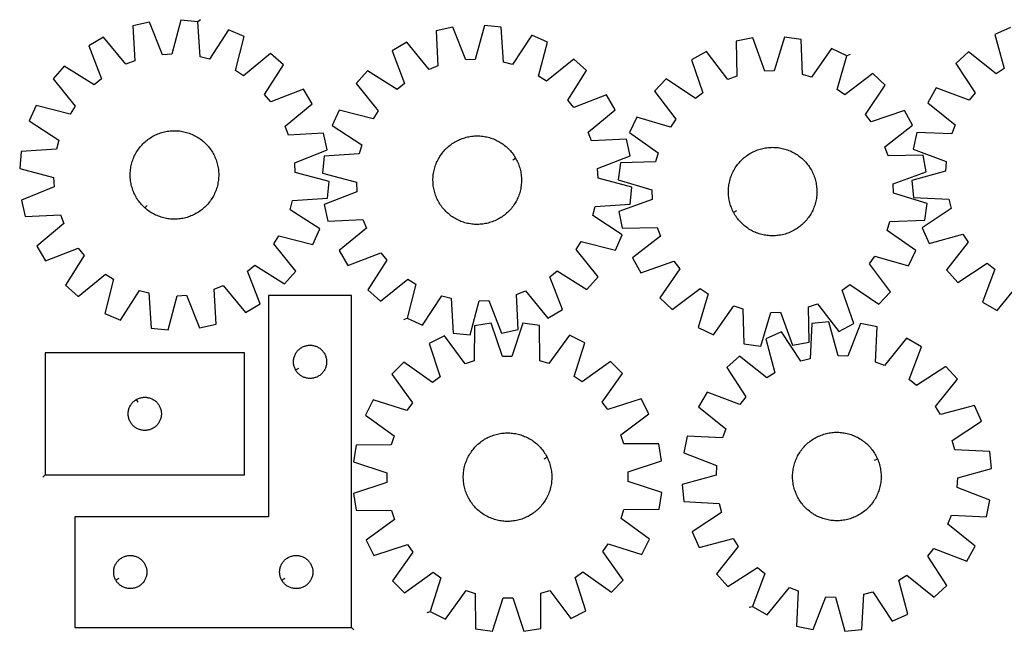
# Model space of a CAD drawing. Header units: millimetres. Extents: x 7 to 1492, y 8 to 563.
# Tile 1 of 2: x 7 to 897, y 8 to 561. Entities that reach past the tile are written whole.
import ezdxf

# ---------------------------------------------------------------- set-up
doc = ezdxf.new("R2010")
doc.units = ezdxf.units.MM
doc.layers.add('CUT', color=7, linetype='CONTINUOUS', true_color=0x000000)
doc.layers.add('LEADIN', color=1, linetype='CONTINUOUS', true_color=0xff0000)

msp = doc.modelspace()

# ---------------------------------------------------------------- linework, layer by layer
at = {"layer": 'CUT'}
for points in [[(168.299795, 558.7006), (152.985354, 560.18332), (144.846541, 529.479339), (136.287917, 528.960376), (124.498827, 558.456005), (109.475743, 555.133732), (111.223324, 523.417479), (103.243957, 520.279156), (82.917216, 544.688137), (69.656053, 536.88608), (81.118962, 507.262163), (74.499929, 501.81168), (47.625259, 518.744692), (37.424111, 507.22657), (57.48028, 482.594785), (52.869497, 475.365674), (22.077579, 483.165196), (15.935006, 469.058483), (42.621196, 451.82996), (40.469999, 443.529856), (8.77496, 441.432416), (7.29224, 426.117975), (37.996222, 417.979163), (38.515184, 409.420538), (9.019556, 397.631449), (12.341828, 382.608365), (44.058081, 384.355946), (47.196404, 376.376579), (22.787423, 356.049838), (30.58948, 342.788674), (60.213397, 354.251584), (65.66388, 347.63255), (48.730868, 320.757881), (60.24899, 310.556733), (84.880775, 330.612902), (92.109886, 326.002118), (84.310365, 295.2102), (98.417078, 289.067628), (115.645601, 315.753818), (123.945704, 313.60262), (126.043144, 281.907581), (141.357585, 280.424862), (149.496398, 311.128843), (158.055022, 311.647806), (169.844112, 282.152177), (184.867196, 285.474449), (183.119614, 317.190702), (191.098982, 320.329026), (211.425723, 295.920045), (224.686886, 303.722102), (213.223976, 333.346019), (219.84301, 338.796501), (246.71768, 321.863489), (256.918827, 333.381611), (236.862659, 358.013397), (241.473442, 365.242508), (272.26536, 357.442986), (278.407933, 371.549699), (251.721742, 388.778222), (253.87294, 397.078326), (285.567979, 399.175766), (287.050699, 414.490206), (256.346717, 422.629019), (255.827754, 431.187643), (285.323383, 442.976733), (282.001111, 457.999817), (250.284858, 456.252236), (247.146535, 464.231603), (271.555516, 484.558344), (263.753459, 497.819507), (234.129542, 486.356598), (228.679059, 492.975632), (245.612071, 519.850301), (234.093949, 530.051449), (209.462163, 509.99528), (202.233052, 514.606064), (210.032574, 545.397982), (195.925861, 551.540554), (178.697338, 524.854364), (170.397234, 527.005561)], [(357.407454, 290.753774), (371.487104, 284.54942), (388.832448, 311.159828), (397.123041, 308.972266), (399.081517, 277.268336), (414.389311, 275.718496), (422.662644, 306.386504), (431.223461, 306.867943), (442.883136, 277.320917), (457.92064, 280.577299), (456.312112, 312.300909), (464.30516, 315.404222), (484.524703, 290.906368), (497.819941, 298.650216), (486.487006, 328.324099), (493.12987, 333.745513), (519.930051, 316.694852), (530.181593, 328.168144), (510.233597, 352.887614), (514.876027, 360.096443), (545.633458, 352.162012), (551.837812, 366.241661), (525.227404, 383.587005), (527.414966, 391.877598), (559.118895, 393.836075), (560.668736, 409.143868), (530.000728, 417.417202), (529.519289, 425.978019), (559.066315, 437.637693), (555.809932, 452.675197), (524.086323, 451.066669), (520.98301, 459.059717), (545.480864, 479.27926), (537.737016, 492.574498), (508.063133, 481.241563), (502.641719, 487.884427), (519.69238, 514.684608), (508.219088, 524.93615), (483.499618, 504.988154), (476.290789, 509.630584), (484.22522, 540.388015), (470.14557, 546.592369), (452.800227, 519.981961), (444.509633, 522.169524), (442.551157, 553.873453), (427.243364, 555.423293), (418.97003, 524.755285), (410.409213, 524.273847), (398.749539, 553.820872), (383.712035, 550.56449), (385.320562, 518.84088), (377.327514, 515.737567), (357.107972, 540.235421), (343.812734, 532.491573), (355.145669, 502.81769), (348.502805, 497.396276), (321.702624, 514.446937), (311.451082, 502.973645), (331.399078, 478.254175), (326.756648, 471.045346), (295.999217, 478.979778), (289.794863, 464.900128), (316.405271, 447.554784), (314.217708, 439.264191), (282.513779, 437.305715), (280.963939, 421.997921), (311.631947, 413.724587), (312.113385, 405.16377), (282.566359, 393.504096), (285.822742, 378.466592), (317.546351, 380.07512), (320.649665, 372.082072), (296.151811, 351.862529), (303.895659, 338.567291), (333.569542, 349.900226), (338.990956, 343.257362), (321.940294, 316.457181), (333.413586, 306.205639), (358.133057, 326.153635), (365.341886, 321.511205)], [(754.951033, 528.084201), (741.066574, 534.713858), (722.92001, 508.643243), (714.699777, 511.081917), (713.706347, 542.830741), (698.452765, 544.845386), (689.250621, 514.443161), (680.679122, 514.222286), (669.923388, 544.110226), (654.79381, 541.312651), (655.436855, 509.554798), (647.35313, 506.695994), (627.887937, 531.797409), (614.363352, 524.461461), (624.78864, 494.45666), (617.983979, 489.239768), (591.714717, 507.097557), (581.119005, 495.941329), (600.306037, 470.626658), (595.446528, 463.562343), (564.944615, 472.428461), (558.314958, 458.544002), (584.385573, 440.397439), (581.946899, 432.177205), (550.198075, 431.183775), (548.18343, 415.930194), (578.585655, 406.728049), (578.80653, 398.156551), (548.91859, 387.400816), (551.716165, 372.271239), (583.474018, 372.914283), (586.332822, 364.830558), (561.231407, 345.365366), (568.567355, 331.84078), (598.572157, 342.266069), (603.789049, 335.461408), (585.931259, 309.192146), (597.087488, 298.596434), (622.402158, 317.783465), (629.466473, 312.923957), (620.600355, 282.422044), (634.484814, 275.792387), (652.631377, 301.863002), (660.851611, 299.424328), (661.845041, 267.675503), (677.098622, 265.660858), (686.300767, 296.063083), (694.872265, 296.283958), (705.628, 266.396019), (720.757577, 269.193594), (720.114533, 300.951447), (728.198258, 303.81025), (747.66345, 278.708835), (761.188036, 286.044783), (750.762748, 316.049585), (757.567408, 321.266477), (783.83667, 303.408688), (794.432383, 314.564916), (775.245351, 339.879587), (780.104859, 346.943902), (810.606772, 338.077784), (817.23643, 351.962242), (791.165814, 370.108806), (793.604488, 378.329039), (825.353313, 379.322469), (827.367958, 394.576051), (796.965733, 403.778195), (796.744858, 412.349694), (826.632797, 423.105428), (823.835223, 438.235006), (792.077369, 437.591961), (789.218566, 445.675686), (814.319981, 465.140879), (806.984033, 478.665464), (776.979231, 468.240176), (771.762339, 475.044837), (789.620128, 501.314099), (778.4639, 511.909811), (753.149229, 492.722779), (746.084914, 497.582288)], [(120.419898, 390.572648), (119.952839, 390.992895), (119.045583, 391.862316), (118.166084, 392.759806), (117.315209, 393.684479), (116.4938, 394.635422), (115.702665, 395.611697), (114.942586, 396.61234), (114.214313, 397.636364), (113.518565, 398.682758), (112.856028, 399.750491), (112.227356, 400.838507), (111.63317, 401.945733), (111.074057, 403.071076), (110.550566, 404.213427), (110.063217, 405.371657), (109.612488, 406.544624), (109.198826, 407.731169), (108.822638, 408.930123), (108.484296, 410.140301), (108.184133, 411.36051), (107.922447, 412.589545), (107.699494, 413.826193), (107.515495, 415.069234), (107.370632, 416.317442), (107.265048, 417.569583), (107.198846, 418.824424), (107.172093, 420.080724), (107.184814, 421.337245), (107.236997, 422.592747), (107.328591, 423.845989), (107.459505, 425.095737), (107.629609, 426.340755), (107.838737, 427.579816), (108.086682, 428.811697), (108.373198, 430.035182), (108.698004, 431.249063), (109.060778, 432.452144), (109.461163, 433.643235), (109.898763, 434.821162), (110.373147, 435.984763), (110.883847, 437.132889), (111.430358, 438.264406), (112.012141, 439.3782), (112.628622, 440.473169), (113.279193, 441.548234), (113.963211, 442.602333), (114.680002, 443.634427), (115.428859, 444.643496), (116.209041, 445.628546), (117.019779, 446.588603), (117.860274, 447.522721), (118.729695, 448.429977), (119.627185, 449.309476), (120.551857, 450.160351), (121.5028, 450.981761), (122.479075, 451.772896), (123.479718, 452.532974), (124.503743, 453.261247), (125.550137, 453.956995), (126.617869, 454.619532), (127.705885, 455.248204), (128.813111, 455.84239), (129.938455, 456.401504), (131.080806, 456.924994), (132.239036, 457.412344), (133.412002, 457.863072), (134.598548, 458.276734), (135.797501, 458.652922), (137.00768, 458.991264), (138.227888, 459.291427), (139.456923, 459.553114), (140.693572, 459.776066), (141.936613, 459.960065), (143.18482, 460.104928), (144.436962, 460.210512), (145.691802, 460.276714), (146.948103, 460.303467), (148.204624, 460.290746), (149.460125, 460.238563), (150.713368, 460.146969), (151.963115, 460.016055), (153.208134, 459.845951), (154.447195, 459.636823), (155.679076, 459.388879), (156.902561, 459.102362), (158.116442, 458.777557), (159.319522, 458.414782), (160.510613, 458.014398), (161.688541, 457.576797), (162.852141, 457.102413), (164.000267, 456.591714), (165.131785, 456.045203), (166.245578, 455.463419), (167.340547, 454.846938), (168.415612, 454.196367), (169.469712, 453.512349), (170.501805, 452.795558), (171.510875, 452.046702), (172.495924, 451.266519), (173.455982, 450.455781), (174.390099, 449.615286), (175.297355, 448.745865), (176.176855, 447.848376), (177.027729, 446.923703), (177.849139, 445.97276), (178.640274, 444.996485), (179.400353, 443.995842), (180.128626, 442.971818), (180.824374, 441.925423), (181.486911, 440.857691), (182.115582, 439.769675), (182.709768, 438.662449), (183.268882, 437.537105), (183.792372, 436.394755), (184.279722, 435.236525), (184.730451, 434.063558), (185.144113, 432.877012), (185.520301, 431.678059), (185.858643, 430.467881), (186.158805, 429.247672), (186.420492, 428.018637), (186.643445, 426.781989), (186.827443, 425.538947), (186.972306, 424.29074), (187.077891, 423.038598), (187.144092, 421.783758), (187.170846, 420.527458), (187.158125, 419.270937), (187.105941, 418.015435), (187.014348, 416.762192), (186.883434, 415.512445), (186.713329, 414.267427), (186.504202, 413.028365), (186.256257, 411.796485), (185.969741, 410.573), (185.644935, 409.359118), (185.282161, 408.156038), (184.881776, 406.964947), (184.444176, 405.787019), (183.969792, 404.623419), (183.459092, 403.475293), (182.912581, 402.343775), (182.330798, 401.229982), (181.714317, 400.135013), (181.063746, 399.059948), (180.379727, 398.005849), (179.662936, 396.973755), (178.91408, 395.964685), (178.133898, 394.979636), (177.323159, 394.019579), (176.482665, 393.085461), (175.613244, 392.178205), (174.715754, 391.298705), (173.791081, 390.447831), (172.840138, 389.626421), (171.863864, 388.835286), (170.86322, 388.075207), (169.839196, 387.346934), (168.792802, 386.651186), (167.72507, 385.98865), (166.637054, 385.359978), (165.529827, 384.765792), (164.404484, 384.206678), (163.262133, 383.683188), (162.103903, 383.195838), (160.930936, 382.74511), (159.744391, 382.331447), (158.545437, 381.95526), (157.335259, 381.616918), (156.11505, 381.316755), (154.886015, 381.055068), (153.649367, 380.832115), (152.406326, 380.648117), (151.158119, 380.503254), (149.905977, 380.397669), (148.651137, 380.331468), (147.394836, 380.304715), (146.138315, 380.317436), (144.882814, 380.369619), (143.629571, 380.461213), (142.379824, 380.592126), (141.134805, 380.762231), (139.895744, 380.971359), (138.663863, 381.219303), (137.440378, 381.505819), (136.226497, 381.830625), (135.023417, 382.193399), (133.832325, 382.593784), (132.654398, 383.031385), (131.490797, 383.505769), (130.342672, 384.016468), (129.211154, 384.562979), (128.097361, 385.144762), (127.002391, 385.761244), (125.927327, 386.411815), (124.873227, 387.095833), (123.841133, 387.812624), (122.832064, 388.56148), (121.847014, 389.341662), (120.886957, 390.152401)], [(455.533499, 435.428486), (455.845447, 434.883105), (456.434773, 433.773285), (456.988949, 432.645501), (457.507426, 431.500866), (457.989694, 430.340511), (458.435276, 429.16558), (458.843732, 427.977232), (459.214661, 426.776641), (459.547694, 425.564991), (459.842505, 424.343478), (460.098802, 423.113308), (460.316331, 421.875694), (460.494879, 420.631858), (460.634268, 419.383028), (460.734363, 418.130436), (460.795063, 416.875317), (460.816308, 415.618911), (460.798079, 414.362458), (460.740393, 413.107198), (460.643306, 411.854368), (460.506915, 410.605207), (460.331354, 409.360946), (460.116796, 408.122814), (459.863454, 406.892032), (459.571577, 405.669814), (459.241453, 404.457369), (458.873408, 403.25589), (458.467806, 402.066566), (458.025046, 400.890568), (457.545566, 399.729058), (457.029838, 398.583182), (456.478372, 397.454071), (455.891711, 396.342839), (455.270436, 395.250583), (454.615159, 394.17838), (453.926526, 393.127289), (453.205217, 392.098348), (452.451945, 391.092571), (451.667452, 390.110951), (450.852512, 389.154457), (450.007931, 388.224033), (449.134541, 387.320597), (448.233204, 386.44504), (447.304811, 385.598227), (446.350276, 384.780994), (445.370542, 383.994147), (444.366577, 383.238462), (443.33937, 382.514685), (442.289935, 381.823531), (441.219309, 381.165681), (440.128548, 380.541785), (439.018727, 379.952458), (437.890943, 379.398283), (436.746309, 378.879806), (435.585954, 378.397538), (434.411022, 377.951956), (433.222675, 377.543499), (432.022084, 377.172571), (430.810434, 376.839537), (429.588921, 376.544727), (428.358751, 376.28843), (427.121137, 376.070901), (425.877301, 375.892353), (424.628471, 375.752963), (423.375878, 375.652869), (422.12076, 375.592169), (420.864354, 375.570923), (419.607901, 375.589153), (418.35264, 375.646839), (417.099811, 375.743926), (415.85065, 375.880317), (414.606389, 376.055878), (413.368256, 376.270435), (412.137474, 376.523778), (410.915257, 376.815655), (409.702811, 377.145779), (408.501333, 377.513823), (407.312008, 377.919426), (406.136011, 378.362186), (404.974501, 378.841666), (403.828625, 379.357394), (402.699514, 379.90886), (401.588282, 380.49552), (400.496025, 381.116796), (399.423823, 381.772073), (398.372732, 382.460706), (397.34379, 383.182015), (396.338013, 383.935287), (395.356394, 384.71978), (394.3999, 385.534719), (393.469475, 386.379301), (392.566039, 387.252691), (391.690483, 388.154027), (390.84367, 389.082421), (390.026437, 390.036956), (389.239589, 391.016689), (388.483904, 392.020655), (387.760127, 393.047862), (387.068973, 394.097296), (386.411123, 395.167923), (385.787227, 396.258684), (385.197901, 397.368504), (384.643726, 398.496288), (384.125248, 399.640923), (383.642981, 400.801278), (383.197399, 401.97621), (382.788942, 403.164557), (382.418014, 404.365148), (382.08498, 405.576798), (381.790169, 406.798311), (381.533873, 408.028481), (381.316344, 409.266095), (381.137796, 410.509931), (380.998406, 411.758761), (380.898312, 413.011354), (380.837612, 414.266472), (380.816366, 415.522878), (380.834595, 416.779331), (380.892282, 418.034592), (380.989369, 419.287421), (381.12576, 420.536582), (381.301321, 421.780843), (381.515878, 423.018976), (381.76922, 424.249758), (382.061097, 425.471975), (382.391221, 426.684421), (382.759266, 427.885899), (383.164868, 429.075224), (383.607628, 430.251221), (384.087109, 431.412731), (384.602837, 432.558607), (385.154303, 433.687718), (385.740963, 434.79895), (386.362238, 435.891207), (387.017516, 436.963409), (387.706149, 438.0145), (388.427457, 439.043441), (389.18073, 440.049218), (389.965223, 441.030838), (390.780162, 441.987332), (391.624743, 442.917756), (392.498133, 443.821193), (393.39947, 444.696749), (394.327864, 445.543562), (395.282398, 446.360795), (396.262132, 447.147643), (397.266098, 447.903328), (398.293305, 448.627104), (399.342739, 449.318259), (400.413365, 449.976108), (401.504127, 450.600004), (402.613947, 451.189331), (403.741731, 451.743506), (404.886365, 452.261983), (406.046721, 452.744251), (407.221652, 453.189833), (408.41, 453.59829), (409.610591, 453.969218), (410.822241, 454.302252), (412.043754, 454.597062), (413.273924, 454.853359), (414.511538, 455.070888), (415.755373, 455.249436), (417.004204, 455.388826), (418.256796, 455.48892), (419.511915, 455.54962), (420.768321, 455.570866), (422.024774, 455.552636), (423.280034, 455.49495), (424.532863, 455.397863), (425.782025, 455.261472), (427.026286, 455.085911), (428.264418, 454.871354), (429.4952, 454.618011), (430.717417, 454.326134), (431.929863, 453.996011), (433.131341, 453.627966), (434.320666, 453.222363), (435.496664, 452.779603), (436.658174, 452.300123), (437.80405, 451.784395), (438.933161, 451.232929), (440.044393, 450.646269), (441.136649, 450.024993), (442.208852, 449.369716), (443.259942, 448.681083), (444.288884, 447.959775), (445.294661, 447.206502), (446.276281, 446.422009), (447.232775, 445.60707), (448.163199, 444.762488), (449.066635, 443.889098), (449.942192, 442.987762), (450.789004, 442.059368), (451.606238, 441.104833), (452.393085, 440.1251), (453.14877, 439.121134), (453.872547, 438.093927), (454.563701, 437.044493), (455.221551, 435.973867)], [(652.470705, 386.460491), (652.175487, 387.015106), (651.620183, 388.142335), (651.100561, 389.28645), (650.617133, 390.446322), (650.170375, 391.620807), (649.76073, 392.808745), (649.388601, 394.008965), (649.054355, 395.220281), (648.758322, 396.441498), (648.500795, 397.671411), (648.282028, 398.908807), (648.102236, 400.152463), (647.961597, 401.401154), (647.860249, 402.653646), (647.798294, 403.908703), (647.775791, 405.165086), (647.792763, 406.421557), (647.849194, 407.676875), (647.945027, 408.929801), (648.080168, 410.179098), (648.254484, 411.423534), (648.467803, 412.66188), (648.719913, 413.892915), (649.010568, 415.115424), (649.339478, 416.328199), (649.706321, 417.530045), (650.110733, 418.719775), (650.552316, 419.896215), (651.030634, 421.058204), (651.545216, 422.204596), (652.095552, 423.334258), (652.6811, 424.446076), (653.301282, 425.538953), (653.955487, 426.611811), (654.643068, 427.66359), (655.363346, 428.693253), (656.115612, 429.699783), (656.899123, 430.682187), (657.713105, 431.639496), (658.556755, 432.570765), (659.42924, 433.475074), (660.329701, 434.351532), (661.257247, 435.199273), (662.210963, 436.017461), (663.189909, 436.805288), (664.193118, 437.561978), (665.2196, 438.286782), (666.268343, 438.978986), (667.33831, 439.637906), (668.428447, 440.262893), (669.537677, 440.85333), (670.664906, 441.408633), (671.809021, 441.928255), (672.968894, 442.411684), (674.143379, 442.858441), (675.331317, 443.268086), (676.531536, 443.640215), (677.742852, 443.974461), (678.96407, 444.270494), (680.193983, 444.528021), (681.431378, 444.746788), (682.675035, 444.92658), (683.923725, 445.06722), (685.176217, 445.168567), (686.431274, 445.230523), (687.687658, 445.253025), (688.944129, 445.236053), (690.199446, 445.179623), (691.452372, 445.083789), (692.701669, 444.948648), (693.946105, 444.774332), (695.184452, 444.561013), (696.415487, 444.308903), (697.637995, 444.018249), (698.850771, 443.689338), (700.052617, 443.322495), (701.242347, 442.918083), (702.418787, 442.4765), (703.580776, 441.998182), (704.727167, 441.483601), (705.856829, 440.933264), (706.968648, 440.347716), (708.061525, 439.727534), (709.134383, 439.073329), (710.186162, 438.385749), (711.215825, 437.66547), (712.222355, 436.913204), (713.204759, 436.129693), (714.162068, 435.315712), (715.093336, 434.472061), (715.997646, 433.599576), (716.874104, 432.699116), (717.721845, 431.771569), (718.540033, 430.817853), (719.32786, 429.838907), (720.084549, 428.835698), (720.809353, 427.809216), (721.501557, 426.760473), (722.160478, 425.690506), (722.785465, 424.600369), (723.375901, 423.491139), (723.931204, 422.36391), (724.450827, 421.219795), (724.934255, 420.059922), (725.381012, 418.885437), (725.790658, 417.697499), (726.162787, 416.49728), (726.497033, 415.285964), (726.793065, 414.064746), (727.050592, 412.834833), (727.26936, 411.597438), (727.449152, 410.353781), (727.589791, 409.105091), (727.691138, 407.852599), (727.753094, 406.597542), (727.775597, 405.341158), (727.758625, 404.084687), (727.702194, 402.82937), (727.606361, 401.576444), (727.47122, 400.327147), (727.296904, 399.082711), (727.083585, 397.844364), (726.831474, 396.613329), (726.54082, 395.390821), (726.211909, 394.178045), (725.845067, 392.976199), (725.440654, 391.786469), (724.999071, 390.610029), (724.520753, 389.44804), (724.006172, 388.301649), (723.455836, 387.171987), (722.870288, 386.060168), (722.250105, 384.967291), (721.595901, 383.894433), (720.90832, 382.842654), (720.188041, 381.812992), (719.435776, 380.806461), (718.652265, 379.824057), (717.838283, 378.866748), (716.994633, 377.93548), (716.122147, 377.03117), (715.221687, 376.154712), (714.294141, 375.306971), (713.340424, 374.488783), (712.361479, 373.700956), (711.358269, 372.944267), (710.331787, 372.219463), (709.283045, 371.527259), (708.213077, 370.868338), (707.12294, 370.243352), (706.01371, 369.652915), (704.886481, 369.097612), (703.742366, 368.577989), (702.582494, 368.094561), (701.408009, 367.647804), (700.220071, 367.238158), (699.019851, 366.866029), (697.808535, 366.531783), (696.587318, 366.235751), (695.357405, 365.978224), (694.120009, 365.759456), (692.876353, 365.579664), (691.627662, 365.439025), (690.375171, 365.337678), (689.120114, 365.275722), (687.86373, 365.253219), (686.607259, 365.270191), (685.351941, 365.326622), (684.099016, 365.422455), (682.849718, 365.557597), (681.605282, 365.731913), (680.366936, 365.945231), (679.135901, 366.197342), (677.913392, 366.487996), (676.700617, 366.816907), (675.498771, 367.183749), (674.309041, 367.588162), (673.132601, 368.029745), (671.970612, 368.508063), (670.824221, 369.022644), (669.694558, 369.57298), (668.58274, 370.158528), (667.489863, 370.778711), (666.417005, 371.432915), (665.365226, 372.120496), (664.335563, 372.840775), (663.329033, 373.593041), (662.346629, 374.376551), (661.38932, 375.190533), (660.458051, 376.034183), (659.553742, 376.906669), (658.677284, 377.807129), (657.829543, 378.734675), (657.011355, 379.688392), (656.223528, 380.667338), (655.466839, 381.670547), (654.742034, 382.697029), (654.049831, 383.745771), (653.39091, 384.815739), (652.765923, 385.905876)], [(307.223617, 11.378899), (307.223617, 311.378899), (232.223617, 311.378899), (232.223617, 111.378899), (57.223617, 111.378899), (57.223617, 11.378899)], [(378.35502, 25.831772), (392.089903, 18.897543), (410.80697, 44.561646), (418.971426, 41.94229), (419.264481, 10.179279), (434.469926, 7.828748), (444.34027, 38.020652), (452.914555, 38.052453), (463.008577, 7.934593), (478.196169, 10.397846), (478.253613, 42.162157), (486.398415, 44.842001), (505.305331, 19.317438), (518.988402, 26.353355), (509.227322, 56.580761), (516.145373, 61.646327), (542.014442, 43.213584), (552.853598, 54.133439), (534.229477, 79.865072), (539.243588, 86.820505), (569.542566, 77.283907), (576.476794, 91.018791), (550.812692, 109.735857), (553.432048, 117.900314), (585.195059, 118.193369), (587.545589, 133.398813), (557.353686, 143.269158), (557.321885, 151.843443), (587.439745, 161.937465), (584.976492, 177.125056), (553.212181, 177.1825), (550.532337, 185.327303), (576.056899, 204.234219), (569.020983, 217.917289), (538.793577, 208.15621), (533.728011, 215.07426), (552.160754, 240.943329), (541.240898, 251.782485), (515.509266, 233.158365), (508.553832, 238.172476), (518.090431, 268.471453), (504.355547, 275.405682), (485.638481, 249.741579), (477.474024, 252.360935), (477.180969, 284.123946), (461.975525, 286.474477), (452.10518, 256.282573), (443.530895, 256.250773), (433.436873, 286.368632), (418.249282, 283.905379), (418.191838, 252.141068), (410.047035, 249.461225), (391.140119, 274.985787), (377.457049, 267.94987), (387.218128, 237.722464), (380.300078, 232.656899), (354.431009, 251.089642), (343.591853, 240.169786), (362.215973, 214.438154), (357.201862, 207.48272), (326.902885, 217.019318), (319.968656, 203.284435), (345.632759, 184.567368), (343.013403, 176.402912), (311.250392, 176.109857), (308.899861, 160.904412), (339.091765, 151.034068), (339.123565, 142.459783), (309.005705, 132.365761), (311.468959, 117.178169), (343.23327, 117.120725), (345.913113, 108.975923), (320.388551, 90.069007), (327.424468, 76.385936), (357.651874, 86.147016), (362.717439, 79.228965), (344.284696, 53.359896), (355.204552, 42.52074), (380.936184, 61.144861), (387.891618, 56.13075)], [(669.472571, 30.400255), (682.809074, 22.727692), (702.897182, 47.333437), (710.906728, 44.272958), (709.468051, 12.541192), (724.522772, 9.365357), (736.024104, 38.974378), (744.587376, 38.538775), (753.024767, 7.915497), (768.324044, 9.547262), (770.112771, 41.261222), (778.391535, 43.493135), (795.879084, 16.975964), (809.925318, 23.255602), (801.826345, 53.970117), (809.010219, 58.651071), (833.836123, 38.835693), (845.254371, 49.148509), (828.060483, 75.857028), (833.446258, 82.528819), (863.180385, 71.354901), (870.852948, 84.691404), (846.247203, 104.779512), (849.307682, 112.789058), (881.039448, 111.350381), (884.215283, 126.405102), (854.606262, 137.906434), (855.041865, 146.469705), (885.665143, 154.907097), (884.033378, 170.206374), (852.319418, 171.9951), (850.087505, 180.273864), (876.604676, 197.761414), (870.325038, 211.807648), (839.610523, 203.708675), (834.929569, 210.892548), (854.744947, 235.718453), (844.432131, 247.1367), (817.723612, 229.942813), (811.051821, 235.328588), (822.225739, 265.062714), (808.889236, 272.735278), (788.801128, 248.129533), (780.791582, 251.190012), (782.230259, 282.921778), (767.175538, 286.097613), (755.674206, 256.488592), (747.110935, 256.924195), (738.673543, 287.547473), (723.374266, 285.915707), (721.58554, 254.201748), (713.306776, 251.969835), (695.819226, 278.487006), (681.772992, 272.207367), (689.871965, 241.492853), (682.688092, 236.811898), (657.862187, 256.627277), (646.44394, 246.314461), (663.637827, 219.605942), (658.252052, 212.934151), (628.517926, 224.108069), (620.845362, 210.771566), (645.451107, 190.683458), (642.390628, 182.673912), (610.658862, 184.112589), (607.483027, 169.057868), (637.092048, 157.556536), (636.656445, 148.993264), (606.033167, 140.555873), (607.664933, 125.256596), (639.378892, 123.467869), (641.610805, 115.189105), (615.093634, 97.701556), (621.373273, 83.655322), (652.087787, 91.754295), (656.768742, 84.570421), (636.953363, 59.744517), (647.266179, 48.326269), (673.974698, 65.520157), (680.646489, 60.134382)], [(30.35347, 149.390815), (210.35347, 149.390815), (210.35347, 259.390815), (30.35347, 259.390815)], [(256.673666, 243.993127), (256.483435, 244.329248), (256.138083, 245.020183), (255.828758, 245.727981), (255.556279, 246.450763), (255.321369, 247.186615), (255.124652, 247.933583), (254.966648, 248.689688), (254.847777, 249.452924), (254.768354, 250.221267), (254.72859, 250.99268), (254.72859, 251.765118), (254.768354, 252.536531), (254.847777, 253.304874), (254.966648, 254.06811), (255.124652, 254.824215), (255.321369, 255.571184), (255.556279, 256.307035), (255.828758, 257.029817), (256.138083, 257.737615), (256.483435, 258.42855), (256.863898, 259.100791), (257.278462, 259.752555), (257.726028, 260.382113), (258.20541, 260.987797), (258.715337, 261.567999), (259.254455, 262.121182), (259.821335, 262.645878), (260.414475, 263.140696), (261.032301, 263.604324), (261.673174, 264.035532), (262.335396, 264.433178), (263.01721, 264.796205), (263.716809, 265.123653), (264.432336, 265.414651), (265.161895, 265.66843), (265.90355, 265.884315), (266.655336, 266.061734), (267.415258, 266.200217), (268.181302, 266.299397), (268.951436, 266.35901), (269.723617, 266.378899), (270.495798, 266.35901), (271.265932, 266.299397), (272.031976, 266.200217), (272.791898, 266.061734), (273.543684, 265.884315), (274.28534, 265.66843), (275.014898, 265.414651), (275.730426, 265.123653), (276.430024, 264.796205), (277.111838, 264.433178), (277.77406, 264.035532), (278.414934, 263.604324), (279.032759, 263.140696), (279.625899, 262.645878), (280.192779, 262.121182), (280.731898, 261.567999), (281.241824, 260.987797), (281.721206, 260.382113), (282.168772, 259.752555), (282.583337, 259.100791), (282.963799, 258.42855), (283.309151, 257.737615), (283.618477, 257.029817), (283.890956, 256.307035), (284.125865, 255.571184), (284.322583, 254.824215), (284.480586, 254.06811), (284.599457, 253.304874), (284.67888, 252.536531), (284.718644, 251.765118), (284.718644, 250.99268), (284.67888, 250.221267), (284.599457, 249.452924), (284.480586, 248.689688), (284.322583, 247.933583), (284.125865, 247.186615), (283.890956, 246.450763), (283.618477, 245.727981), (283.309151, 245.020183), (282.963799, 244.329248), (282.583337, 243.657007), (282.168772, 243.005243), (281.721206, 242.375685), (281.241824, 241.770001), (280.731898, 241.189799), (280.192779, 240.636616), (279.625899, 240.11192), (279.032759, 239.617102), (278.414934, 239.153474), (277.77406, 238.722266), (277.111838, 238.32462), (276.430024, 237.961593), (275.730426, 237.634145), (275.014898, 237.343147), (274.28534, 237.089368), (273.543684, 236.873483), (272.791898, 236.696064), (272.031976, 236.557581), (271.265932, 236.458401), (270.495798, 236.398788), (269.723617, 236.378899), (268.951436, 236.398788), (268.181302, 236.458401), (267.415258, 236.557581), (266.655336, 236.696064), (265.90355, 236.873483), (265.161895, 237.089368), (264.432336, 237.343147), (263.716809, 237.634145), (263.01721, 237.961593), (262.335396, 238.32462), (261.673174, 238.722266), (261.032301, 239.153474), (260.414475, 239.617102), (259.821335, 240.11192), (259.254455, 240.636616), (258.715337, 241.189799), (258.20541, 241.770001), (257.726028, 242.375685), (257.278462, 243.005243), (256.863898, 243.657007)], [(112.967699, 217.440766), (113.303819, 217.630997), (113.994754, 217.976349), (114.702552, 218.285675), (115.425334, 218.558154), (116.161186, 218.793063), (116.908154, 218.989781), (117.664259, 219.147784), (118.427495, 219.266655), (119.195838, 219.346078), (119.967251, 219.385842), (120.739689, 219.385842), (121.511102, 219.346078), (122.279445, 219.266655), (123.042681, 219.147784), (123.798786, 218.989781), (124.545755, 218.793063), (125.281606, 218.558154), (126.004389, 218.285675), (126.712186, 217.976349), (127.403121, 217.630997), (128.075362, 217.250534), (128.727126, 216.83597), (129.356684, 216.388404), (129.962368, 215.909022), (130.54257, 215.399096), (131.095753, 214.859977), (131.620449, 214.293097), (132.115267, 213.699957), (132.578895, 213.082132), (133.010103, 212.441258), (133.407749, 211.779036), (133.770776, 211.097222), (134.098224, 210.397624), (134.389222, 209.682096), (134.643001, 208.952538), (134.858886, 208.210882), (135.036305, 207.459096), (135.174789, 206.699174), (135.273968, 205.93313), (135.333581, 205.162996), (135.35347, 204.390815), (135.333581, 203.618634), (135.273968, 202.8485), (135.174789, 202.082456), (135.036305, 201.322534), (134.858886, 200.570748), (134.643001, 199.829093), (134.389222, 199.099534), (134.098224, 198.384006), (133.770776, 197.684408), (133.407749, 197.002594), (133.010103, 196.340372), (132.578895, 195.699499), (132.115267, 195.081673), (131.620449, 194.488533), (131.095753, 193.921653), (130.54257, 193.382535), (129.962368, 192.872608), (129.356684, 192.393226), (128.727126, 191.94566), (128.075362, 191.531096), (127.403121, 191.150633), (126.712186, 190.805281), (126.004389, 190.495956), (125.281606, 190.223477), (124.545755, 189.988567), (123.798786, 189.791849), (123.042681, 189.633846), (122.279445, 189.514975), (121.511102, 189.435552), (120.739689, 189.395788), (119.967251, 189.395788), (119.195838, 189.435552), (118.427495, 189.514975), (117.664259, 189.633846), (116.908154, 189.791849), (116.161186, 189.988567), (115.425334, 190.223477), (114.702552, 190.495956), (113.994754, 190.805281), (113.303819, 191.150633), (112.631578, 191.531096), (111.979814, 191.94566), (111.350256, 192.393226), (110.744572, 192.872608), (110.16437, 193.382535), (109.611187, 193.921653), (109.086491, 194.488533), (108.591673, 195.081673), (108.128045, 195.699499), (107.696837, 196.340372), (107.299191, 197.002594), (106.936164, 197.684408), (106.608717, 198.384006), (106.317718, 199.099534), (106.063939, 199.829093), (105.848054, 200.570748), (105.670635, 201.322534), (105.532152, 202.082456), (105.432972, 202.8485), (105.373359, 203.618634), (105.35347, 204.390815), (105.373359, 205.162996), (105.432972, 205.93313), (105.532152, 206.699174), (105.670635, 207.459096), (105.848054, 208.210882), (106.063939, 208.952538), (106.317718, 209.682096), (106.608717, 210.397624), (106.936164, 211.097222), (107.299191, 211.779036), (107.696837, 212.441258), (108.128045, 213.082132), (108.591673, 213.699957), (109.086491, 214.293097), (109.611187, 214.859977), (110.16437, 215.399096), (110.744572, 215.909022), (111.350256, 216.388404), (111.979814, 216.83597), (112.631578, 217.250534)], [(483.933549, 165.16112), (484.216465, 164.600129), (484.746775, 163.460929), (485.241041, 162.305633), (485.698774, 161.135382), (486.119522, 159.951331), (486.502871, 158.754648), (486.848442, 157.546514), (487.155895, 156.328121), (487.424925, 155.100673), (487.655267, 153.86538), (487.846694, 152.623461), (487.999017, 151.376142), (488.112085, 150.124654), (488.185788, 148.870232), (488.220051, 147.614114), (488.214843, 146.357539), (488.170166, 145.101748), (488.086067, 143.84798), (487.962627, 142.597472), (487.799969, 141.351459), (487.598253, 140.11117), (487.357678, 138.877829), (487.078481, 137.652653), (486.760939, 136.436851), (486.405363, 135.231624), (486.012107, 134.03816), (485.581556, 132.857637), (485.114137, 131.691221), (484.610311, 130.540063), (484.070575, 129.405298), (483.495461, 128.288046), (482.885537, 127.189411), (482.241405, 126.110476), (481.563701, 125.052306), (480.853093, 124.015945), (480.110283, 123.002417), (479.336004, 122.012721), (478.53102, 121.047833), (477.696125, 120.108708), (476.832143, 119.19627), (475.939928, 118.31142), (475.020359, 117.455033), (474.074343, 116.627952), (473.102816, 115.830995), (472.106735, 115.064947), (471.087083, 114.330565), (470.044867, 113.628574), (468.981115, 112.959665), (467.896877, 112.3245), (466.793223, 111.723705), (465.671242, 111.157873), (464.532041, 110.627563), (463.376745, 110.133297), (462.206494, 109.675564), (461.022443, 109.254816), (459.82576, 108.871467), (458.617626, 108.525895), (457.399234, 108.218443), (456.171785, 107.949413), (454.936492, 107.719071), (453.694573, 107.527644), (452.447254, 107.375321), (451.195766, 107.262253), (449.941344, 107.18855), (448.685226, 107.154287), (447.428651, 107.159495), (446.172861, 107.204172), (444.919093, 107.288271), (443.668585, 107.411711), (442.422572, 107.574369), (441.182282, 107.776085), (439.948941, 108.01666), (438.723765, 108.295857), (437.507964, 108.613399), (436.302736, 108.968974), (435.109272, 109.362231), (433.92875, 109.792781), (432.762334, 110.2602), (431.611175, 110.764027), (430.47641, 111.303763), (429.359159, 111.878877), (428.260524, 112.488801), (427.181589, 113.132933), (426.123419, 113.810637), (425.087058, 114.521245), (424.073529, 115.264055), (423.083833, 116.038334), (422.118946, 116.843318), (421.17982, 117.678213), (420.267382, 118.542195), (419.382533, 119.43441), (418.526145, 120.353979), (417.699065, 121.299995), (416.902108, 122.271522), (416.13606, 123.267603), (415.401678, 124.287255), (414.699686, 125.329471), (414.030778, 126.393223), (413.395613, 127.477461), (412.794818, 128.581115), (412.228986, 129.703096), (411.698675, 130.842297), (411.20441, 131.997593), (410.746677, 133.167843), (410.325928, 134.351895), (409.942579, 135.548578), (409.597008, 136.756712), (409.289556, 137.975104), (409.020526, 139.202552), (408.790184, 140.437846), (408.598757, 141.679765), (408.446434, 142.927084), (408.333365, 144.178572), (408.259663, 145.432994), (408.225399, 146.689112), (408.230608, 147.945686), (408.275284, 149.201477), (408.359384, 150.455245), (408.482823, 151.705753), (408.645482, 152.951766), (408.847198, 154.192056), (409.087773, 155.425397), (409.366969, 156.650573), (409.684512, 157.866374), (410.040087, 159.071602), (410.433344, 160.265066), (410.863894, 161.445588), (411.331313, 162.612004), (411.835139, 163.763163), (412.374876, 164.897927), (412.94999, 166.015179), (413.559914, 167.113814), (414.204046, 168.192749), (414.88175, 169.250919), (415.592358, 170.28728), (416.335167, 171.300809), (417.109447, 172.290505), (417.914431, 173.255392), (418.749326, 174.194518), (419.613307, 175.106956), (420.505523, 175.991805), (421.425092, 176.848192), (422.371107, 177.675273), (423.342635, 178.47223), (424.338716, 179.238278), (425.358368, 179.97266), (426.400584, 180.674652), (427.464336, 181.34356), (428.548574, 181.978725), (429.652228, 182.57952), (430.774209, 183.145352), (431.913409, 183.675662), (433.068705, 184.169928), (434.238956, 184.627661), (435.423007, 185.04841), (436.61969, 185.431759), (437.827824, 185.77733), (439.046217, 186.084782), (440.273665, 186.353812), (441.508958, 186.584154), (442.750877, 186.775581), (443.998196, 186.927904), (445.249684, 187.040973), (446.504106, 187.114675), (447.760224, 187.148939), (449.016799, 187.14373), (450.27259, 187.099054), (451.526358, 187.014954), (452.776866, 186.891515), (454.022879, 186.728856), (455.263168, 186.52714), (456.496509, 186.286565), (457.721685, 186.007369), (458.937487, 185.689826), (460.142714, 185.334251), (461.336178, 184.940994), (462.516701, 184.510444), (463.683117, 184.043025), (464.834275, 183.539199), (465.96904, 182.999462), (467.086291, 182.424348), (468.184927, 181.814424), (469.263862, 181.170292), (470.322032, 180.492588), (471.358393, 179.78198), (472.371921, 179.03917), (473.361617, 178.264891), (474.326505, 177.459907), (475.26563, 176.625012), (476.178068, 175.761031), (477.062917, 174.868815), (477.919305, 173.949246), (478.746385, 173.003231), (479.543343, 172.031703), (480.309391, 171.035622), (481.043773, 170.01597), (481.745764, 168.973754), (482.414673, 167.910002), (483.049838, 166.825764), (483.650633, 165.72211)], [(782.48853, 163.76774), (782.740447, 163.192163), (783.207875, 162.02575), (783.638435, 160.845231), (784.031701, 159.65177), (784.387285, 158.446546), (784.704837, 157.230747), (784.984043, 156.005573), (785.224628, 154.772233), (785.426354, 153.531946), (785.589022, 152.285934), (785.712471, 151.035427), (785.79658, 149.78166), (785.841266, 148.525869), (785.846485, 147.269295), (785.812231, 146.013176), (785.738538, 144.758754), (785.625479, 143.507265), (785.473166, 142.259944), (785.281749, 141.018024), (785.051416, 139.782729), (784.782396, 138.555278), (784.474953, 137.336884), (784.129391, 136.128747), (783.746051, 134.932061), (783.325312, 133.748007), (782.867588, 132.577752), (782.373332, 131.422452), (781.84303, 130.283248), (781.277207, 129.161263), (780.67642, 128.057604), (780.041264, 126.973361), (779.372364, 125.909604), (778.67038, 124.867382), (777.936006, 123.847725), (777.169966, 122.851637), (776.373016, 121.880104), (775.545943, 120.934082), (774.689563, 120.014506), (773.80472, 119.122284), (772.892289, 118.258295), (771.95317, 117.423393), (770.988289, 116.618402), (769.998599, 115.844115), (768.985076, 115.101297), (767.948721, 114.390681), (766.890556, 113.712969), (765.811626, 113.068828), (764.712995, 112.458896), (763.595748, 111.883773), (762.460988, 111.344028), (761.309833, 110.840193), (760.143421, 110.372765), (758.962901, 109.942205), (757.769441, 109.548939), (756.564216, 109.193355), (755.348417, 108.875803), (754.123243, 108.596597), (752.889904, 108.356012), (751.649616, 108.154286), (750.403604, 107.991618), (749.153097, 107.868169), (747.89933, 107.78406), (746.643539, 107.739374), (745.386965, 107.734155), (744.130846, 107.768409), (742.876424, 107.842102), (741.624935, 107.955161), (740.377615, 108.107474), (739.135694, 108.298891), (737.900399, 108.529224), (736.672949, 108.798244), (735.454554, 109.105687), (734.246417, 109.451249), (733.049731, 109.834589), (731.865677, 110.255328), (730.695422, 110.713052), (729.540123, 111.207308), (728.400918, 111.73761), (727.278933, 112.303433), (726.175274, 112.90422), (725.091031, 113.539376), (724.027274, 114.208276), (722.985052, 114.91026), (721.965395, 115.644634), (720.969308, 116.410674), (719.997774, 117.207624), (719.051752, 118.034697), (718.132177, 118.891077), (717.239954, 119.77592), (716.375966, 120.688351), (715.541063, 121.62747), (714.736072, 122.592351), (713.961785, 123.582041), (713.218967, 124.595564), (712.508351, 125.631919), (711.830639, 126.690084), (711.186499, 127.769014), (710.576566, 128.867645), (710.001443, 129.984892), (709.461698, 131.119652), (708.957863, 132.270807), (708.490435, 133.437219), (708.059875, 134.617739), (707.666609, 135.811199), (707.311025, 137.016424), (706.993473, 138.232223), (706.714267, 139.457397), (706.473682, 140.690736), (706.271956, 141.931024), (706.109289, 143.177036), (705.985839, 144.427543), (705.90173, 145.68131), (705.857044, 146.937101), (705.851825, 148.193675), (705.886079, 149.449794), (705.959772, 150.704216), (706.072831, 151.955705), (706.225144, 153.203025), (706.416561, 154.444946), (706.646894, 155.680241), (706.915914, 156.907691), (707.223357, 158.126086), (707.568919, 159.334223), (707.952259, 160.530909), (708.372998, 161.714963), (708.830722, 162.885218), (709.324979, 164.040517), (709.85528, 165.179722), (710.421103, 166.301707), (711.02189, 167.405366), (711.657047, 168.489609), (712.325947, 169.553366), (713.02793, 170.595588), (713.762304, 171.615245), (714.528344, 172.611332), (715.325294, 173.582866), (716.152367, 174.528888), (717.008748, 175.448463), (717.89359, 176.340686), (718.806021, 177.204674), (719.74514, 178.039577), (720.710021, 178.844568), (721.699712, 179.618855), (722.713234, 180.361673), (723.74959, 181.072289), (724.807754, 181.750001), (725.886684, 182.394141), (726.985315, 183.004074), (728.102562, 183.579197), (729.237323, 184.118942), (730.388477, 184.622777), (731.55489, 185.090205), (732.735409, 185.520765), (733.92887, 185.914031), (735.134094, 186.269615), (736.349893, 186.587167), (737.575067, 186.866373), (738.808407, 187.106958), (740.048694, 187.308684), (741.294706, 187.471351), (742.545213, 187.594801), (743.79898, 187.67891), (745.054771, 187.723596), (746.311345, 187.728815), (747.567464, 187.694561), (748.821887, 187.620868), (750.073375, 187.507809), (751.320696, 187.355496), (752.562616, 187.164079), (753.797911, 186.933746), (755.025362, 186.664726), (756.243756, 186.357283), (757.451893, 186.011721), (758.648579, 185.628381), (759.832633, 185.207642), (761.002888, 184.749918), (762.158188, 184.255661), (763.297392, 183.72536), (764.419377, 183.159537), (765.523036, 182.55875), (766.607279, 181.923593), (767.671036, 181.254693), (768.713258, 180.55271), (769.732915, 179.818336), (770.729003, 179.052296), (771.700536, 178.255346), (772.646558, 177.428273), (773.566134, 176.571892), (774.458356, 175.68705), (775.322345, 174.774619), (776.157247, 173.8355), (776.962238, 172.870619), (777.736525, 171.880928), (778.479343, 170.867406), (779.189959, 169.83105), (779.867671, 168.772886), (780.511812, 167.693956), (781.121744, 166.595325), (781.696867, 165.478078), (782.236612, 164.343317)], [(94.173666, 53.993127), (93.983435, 54.329248), (93.638083, 55.020183), (93.328758, 55.727981), (93.056279, 56.450763), (92.821369, 57.186615), (92.624652, 57.933583), (92.466648, 58.689688), (92.347777, 59.452924), (92.268354, 60.221267), (92.22859, 60.99268), (92.22859, 61.765118), (92.268354, 62.536531), (92.347777, 63.304874), (92.466648, 64.06811), (92.624652, 64.824215), (92.821369, 65.571184), (93.056279, 66.307035), (93.328758, 67.029817), (93.638083, 67.737615), (93.983435, 68.42855), (94.363898, 69.100791), (94.778462, 69.752555), (95.226028, 70.382113), (95.70541, 70.987797), (96.215337, 71.567999), (96.754455, 72.121182), (97.321335, 72.645878), (97.914475, 73.140696), (98.532301, 73.604324), (99.173174, 74.035532), (99.835396, 74.433178), (100.51721, 74.796205), (101.216809, 75.123653), (101.932336, 75.414651), (102.661895, 75.66843), (103.40355, 75.884315), (104.155336, 76.061734), (104.915258, 76.200217), (105.681302, 76.299397), (106.451436, 76.35901), (107.223617, 76.378899), (107.995798, 76.35901), (108.765932, 76.299397), (109.531976, 76.200217), (110.291898, 76.061734), (111.043684, 75.884315), (111.78534, 75.66843), (112.514898, 75.414651), (113.230426, 75.123653), (113.930024, 74.796205), (114.611838, 74.433178), (115.27406, 74.035532), (115.914934, 73.604324), (116.532759, 73.140696), (117.125899, 72.645878), (117.692779, 72.121182), (118.231898, 71.567999), (118.741824, 70.987797), (119.221206, 70.382113), (119.668772, 69.752555), (120.083337, 69.100791), (120.463799, 68.42855), (120.809151, 67.737615), (121.118477, 67.029817), (121.390956, 66.307035), (121.625865, 65.571184), (121.822583, 64.824215), (121.980586, 64.06811), (122.099457, 63.304874), (122.17888, 62.536531), (122.218644, 61.765118), (122.218644, 60.99268), (122.17888, 60.221267), (122.099457, 59.452924), (121.980586, 58.689688), (121.822583, 57.933583), (121.625865, 57.186615), (121.390956, 56.450763), (121.118477, 55.727981), (120.809151, 55.020183), (120.463799, 54.329248), (120.083337, 53.657007), (119.668772, 53.005243), (119.221206, 52.375685), (118.741824, 51.770001), (118.231898, 51.189799), (117.692779, 50.636616), (117.125899, 50.11192), (116.532759, 49.617102), (115.914934, 49.153474), (115.27406, 48.722266), (114.611838, 48.32462), (113.930024, 47.961593), (113.230426, 47.634145), (112.514898, 47.343147), (111.78534, 47.089368), (111.043684, 46.873483), (110.291898, 46.696064), (109.531976, 46.557581), (108.765932, 46.458401), (107.995798, 46.398788), (107.223617, 46.378899), (106.451436, 46.398788), (105.681302, 46.458401), (104.915258, 46.557581), (104.155336, 46.696064), (103.40355, 46.873483), (102.661895, 47.089368), (101.932336, 47.343147), (101.216809, 47.634145), (100.51721, 47.961593), (99.835396, 48.32462), (99.173174, 48.722266), (98.532301, 49.153474), (97.914475, 49.617102), (97.321335, 50.11192), (96.754455, 50.636616), (96.215337, 51.189799), (95.70541, 51.770001), (95.226028, 52.375685), (94.778462, 53.005243), (94.363898, 53.657007)], [(244.173666, 53.993127), (243.983435, 54.329248), (243.638083, 55.020183), (243.328758, 55.727981), (243.056279, 56.450763), (242.821369, 57.186615), (242.624652, 57.933583), (242.466648, 58.689688), (242.347777, 59.452924), (242.268354, 60.221267), (242.22859, 60.99268), (242.22859, 61.765118), (242.268354, 62.536531), (242.347777, 63.304874), (242.466648, 64.06811), (242.624652, 64.824215), (242.821369, 65.571184), (243.056279, 66.307035), (243.328758, 67.029817), (243.638083, 67.737615), (243.983435, 68.42855), (244.363898, 69.100791), (244.778462, 69.752555), (245.226028, 70.382113), (245.70541, 70.987797), (246.215337, 71.567999), (246.754455, 72.121182), (247.321335, 72.645878), (247.914475, 73.140696), (248.532301, 73.604324), (249.173174, 74.035532), (249.835396, 74.433178), (250.51721, 74.796205), (251.216809, 75.123653), (251.932336, 75.414651), (252.661895, 75.66843), (253.40355, 75.884315), (254.155336, 76.061734), (254.915258, 76.200217), (255.681302, 76.299397), (256.451436, 76.35901), (257.223617, 76.378899), (257.995798, 76.35901), (258.765932, 76.299397), (259.531976, 76.200217), (260.291898, 76.061734), (261.043684, 75.884315), (261.78534, 75.66843), (262.514898, 75.414651), (263.230426, 75.123653), (263.930024, 74.796205), (264.611838, 74.433178), (265.27406, 74.035532), (265.914934, 73.604324), (266.532759, 73.140696), (267.125899, 72.645878), (267.692779, 72.121182), (268.231898, 71.567999), (268.741824, 70.987797), (269.221206, 70.382113), (269.668772, 69.752555), (270.083337, 69.100791), (270.463799, 68.42855), (270.809151, 67.737615), (271.118477, 67.029817), (271.390956, 66.307035), (271.625865, 65.571184), (271.822583, 64.824215), (271.980586, 64.06811), (272.099457, 63.304874), (272.17888, 62.536531), (272.218644, 61.765118), (272.218644, 60.99268), (272.17888, 60.221267), (272.099457, 59.452924), (271.980586, 58.689688), (271.822583, 57.933583), (271.625865, 57.186615), (271.390956, 56.450763), (271.118477, 55.727981), (270.809151, 55.020183), (270.463799, 54.329248), (270.083337, 53.657007), (269.668772, 53.005243), (269.221206, 52.375685), (268.741824, 51.770001), (268.231898, 51.189799), (267.692779, 50.636616), (267.125899, 50.11192), (266.532759, 49.617102), (265.914934, 49.153474), (265.27406, 48.722266), (264.611838, 48.32462), (263.930024, 47.961593), (263.230426, 47.634145), (262.514898, 47.343147), (261.78534, 47.089368), (261.043684, 46.873483), (260.291898, 46.696064), (259.531976, 46.557581), (258.765932, 46.458401), (257.995798, 46.398788), (257.223617, 46.378899), (256.451436, 46.398788), (255.681302, 46.458401), (254.915258, 46.557581), (254.155336, 46.696064), (253.40355, 46.873483), (252.661895, 47.089368), (251.932336, 47.343147), (251.216809, 47.634145), (250.51721, 47.961593), (249.835396, 48.32462), (249.173174, 48.722266), (248.532301, 49.153474), (247.914475, 49.617102), (247.321335, 50.11192), (246.754455, 50.636616), (246.215337, 51.189799), (245.70541, 51.770001), (245.226028, 52.375685), (244.778462, 53.005243), (244.363898, 53.657007)]]:
    msp.add_lwpolyline(points, close=True, dxfattribs=at)
msp.add_lwpolyline([(902.75264, 553.540787), (888.733556, 547.200768), (896.964615, 516.521387), (889.80095, 511.809564), (864.890012, 531.517936), (853.516245, 521.156084), (870.824897, 494.521796), (865.46788, 487.826891), (835.685949, 498.872764), (828.070842, 485.50337), (852.762796, 465.521324), (849.736809, 457.498683), (817.999147, 458.800808), (814.88812, 443.732562), (844.546356, 432.35874), (844.147604, 423.793674), (813.560914, 415.224592), (815.258496, 399.932477), (846.979858, 398.280229), (849.247374, 390.011146), (822.805695, 372.409658), (829.145715, 358.390574), (859.825096, 366.621633), (864.536918, 359.457968), (844.828547, 334.54703), (855.190398, 323.173263), (881.824687, 340.481916), (888.519591, 335.124899), (877.473719, 305.342967), (890.843112, 297.72786), (910.825158, 322.419814)], dxfattribs=at)
at = {"layer": 'LEADIN'}
for p, q in [((170.615669, 560.607621), (168.299795, 558.7006)), ((757.779374, 529.084442), (754.951033, 528.084201)), ((452.929391, 433.938983), (455.533499, 435.428486)), ((122.426514, 392.802781), (120.419898, 390.572648)), ((655.118906, 387.870112), (652.470705, 386.460491)), ((354.610839, 289.667984), (357.407454, 290.753774)), ((259.284522, 245.470772), (256.673666, 243.993127)), ((114.445343, 214.82991), (112.967699, 217.440766)), ((481.254906, 163.81024), (483.933549, 165.16112)), ((779.740238, 162.564872), (782.48853, 163.76774)), ((28.23215, 147.269495), (30.35347, 149.390815)), ((96.784522, 55.470772), (94.173666, 53.993127)), ((246.784522, 55.470772), (244.173666, 53.993127)), ((666.575989, 29.619351), (669.472571, 30.400255)), ((375.505308, 24.894146), (378.35502, 25.831772)), ((309.344937, 9.257579), (307.223617, 11.378899))]:
    msp.add_line(p, q, dxfattribs=at)

doc.saveas('drawing.dxf')
